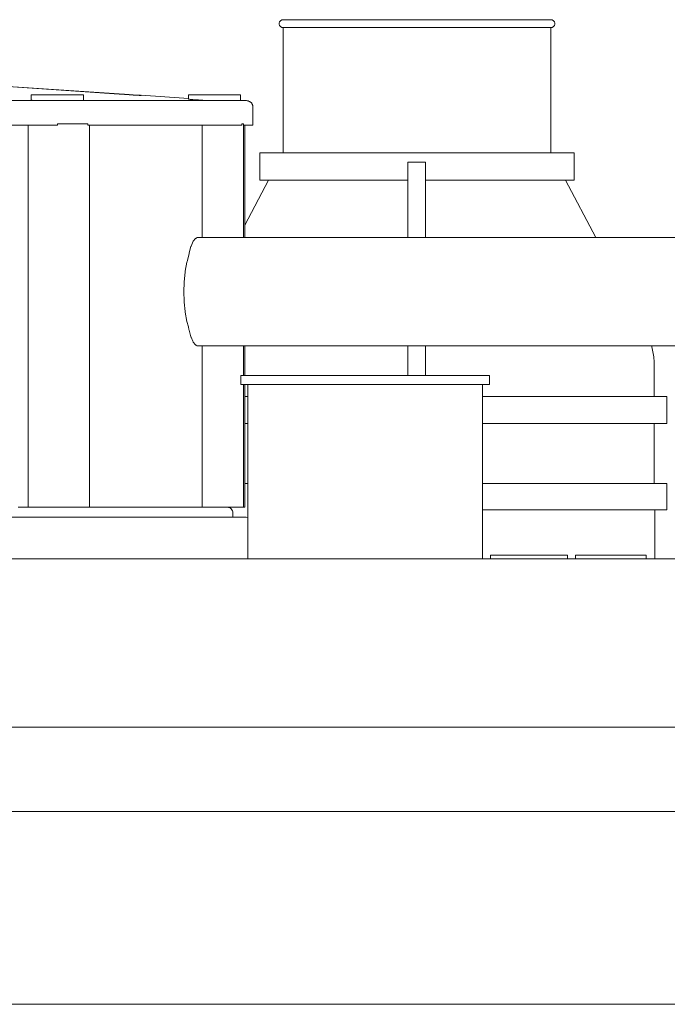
# Model space of a CAD drawing. Header units: millimetres. Extents: x -244 to 264, y 247 to 642.
# Tile 3 of 4: x -86 to 33, y 452 to 634. Entities that reach past the tile are written whole.
import ezdxf

# ---------------------------------------------------------------- set-up
doc = ezdxf.new("R2010")
doc.units = ezdxf.units.MM
doc.header["$MEASUREMENT"] = 0
doc.layers.add('material 1', color=7, linetype='Continuous')

msp = doc.modelspace()

# ---------------------------------------------------------------- linework, layer by layer
at = {"layer": 'material 1', "color": 7, "linetype": 'Continuous', "lineweight": 0}
for p, q in [((-37.97, 633.58), (-37.9, 633.66)), ((-37.9, 633.66), (-37.81, 633.73)), ((-37.81, 633.73), (-37.72, 633.79)), ((-37.72, 633.79), (-37.62, 633.83)), ((-37.62, 633.83), (-37.51, 633.85)), ((-37.51, 633.85), (-37.4, 633.86)), ((-36.92, 633.86), (-37.4, 633.86)), ((-35.52, 633.86), (-36.92, 633.86)), ((-33.24, 633.86), (-35.52, 633.86)), ((-30.17, 633.86), (-33.24, 633.86)), ((-26.44, 633.86), (-30.17, 633.86)), ((-22.17, 633.86), (-26.44, 633.86)), ((-17.55, 633.86), (-22.17, 633.86)), ((-12.73, 633.86), (-17.55, 633.86)), ((-7.92, 633.86), (-12.73, 633.86)), ((-3.3, 633.86), (-7.92, 633.86)), ((0.97, 633.86), (-3.3, 633.86)), ((4.71, 633.86), (0.97, 633.86)), ((7.77, 633.86), (4.71, 633.86)), ((10.05, 633.86), (7.77, 633.86)), ((11.46, 633.86), (10.05, 633.86)), ((11.93, 633.86), (11.46, 633.86)), ((11.93, 633.86), (12.04, 633.85)), ((12.04, 633.85), (12.15, 633.83)), ((12.15, 633.83), (12.25, 633.79)), ((12.25, 633.79), (12.34, 633.73)), ((12.34, 633.73), (12.43, 633.66)), ((12.43, 633.66), (12.5, 633.58)), ((-38.13, 633.18), (-38.12, 633.29)), ((-38.13, 633.07), (-38.13, 633.18)), ((-38.12, 632.96), (-38.13, 633.07)), ((-38.12, 633.29), (-38.08, 633.39)), ((-38.08, 632.86), (-38.12, 632.96)), ((-38.08, 633.39), (-38.04, 633.49)), ((-38.04, 632.76), (-38.08, 632.86)), ((-38.04, 633.49), (-37.97, 633.58)), ((-37.97, 632.66), (-38.04, 632.76)), ((-37.9, 632.58), (-37.97, 632.66)), ((-37.81, 632.52), (-37.9, 632.58)), ((-37.72, 632.46), (-37.81, 632.52)), ((-37.62, 632.42), (-37.72, 632.46)), ((-37.51, 632.4), (-37.62, 632.42)), ((-37.4, 632.39), (-37.51, 632.4)), ((-37.4, 609.31), (-37.4, 632.39)), ((-37.4, 632.39), (-36.92, 632.39)), ((-36.92, 632.39), (-35.52, 632.39)), ((-35.52, 632.39), (-33.24, 632.39)), ((-33.24, 632.39), (-30.17, 632.39)), ((-30.17, 632.39), (-26.44, 632.39)), ((-26.44, 632.39), (-22.17, 632.39)), ((-22.17, 632.39), (-17.55, 632.39)), ((-17.55, 632.39), (-12.73, 632.39)), ((-12.73, 632.39), (-7.92, 632.39)), ((-7.92, 632.39), (-3.3, 632.39)), ((-3.3, 632.39), (0.97, 632.39)), ((0.97, 632.39), (4.71, 632.39)), ((4.71, 632.39), (4.71, 632.39)), ((4.71, 632.39), (7.77, 632.39)), ((7.77, 632.39), (7.77, 632.39)), ((7.77, 632.39), (10.05, 632.39)), ((10.05, 632.39), (10.05, 632.39)), ((10.05, 632.39), (11.46, 632.39)), ((11.46, 632.39), (11.46, 632.39)), ((11.46, 632.39), (11.93, 632.39)), ((12.04, 632.4), (11.93, 632.39)), ((11.93, 632.39), (11.93, 609.31)), ((12.15, 632.42), (12.04, 632.4)), ((12.25, 632.46), (12.15, 632.42)), ((12.34, 632.52), (12.25, 632.46)), ((12.43, 632.58), (12.34, 632.52)), ((12.5, 632.66), (12.43, 632.58)), ((12.5, 633.58), (12.57, 633.49)), ((12.57, 632.76), (12.5, 632.66)), ((12.57, 633.49), (12.62, 633.39)), ((12.62, 632.86), (12.57, 632.76)), ((12.62, 633.39), (12.65, 633.29)), ((12.65, 632.96), (12.62, 632.86)), ((12.65, 633.29), (12.66, 633.18)), ((12.66, 633.07), (12.65, 632.96)), ((12.66, 633.18), (12.66, 633.07)), ((-68.55, 620.24), (-98.74, 622.29)), ((-98.74, 622.24), (-68.55, 620.19)), ((-83.8, 619.98), (-83.8, 619.05)), ((-83.78, 619.98), (-83.8, 619.98)), ((-83.71, 619.98), (-83.78, 619.98)), ((-83.6, 619.98), (-83.71, 619.98)), ((-83.44, 619.98), (-83.6, 619.98)), ((-83.23, 619.98), (-83.44, 619.98)), ((-82.99, 619.98), (-83.23, 619.98)), ((-82.7, 619.98), (-82.99, 619.98)), ((-82.38, 619.98), (-82.7, 619.98)), ((-82.03, 619.98), (-82.38, 619.98)), ((-81.66, 619.98), (-82.03, 619.98)), ((-81.27, 619.98), (-81.66, 619.98)), ((-80.85, 619.98), (-81.27, 619.98)), ((-80.41, 619.98), (-80.85, 619.98)), ((-79.95, 619.98), (-80.41, 619.98)), ((-79.48, 619.98), (-79.95, 619.98)), ((-79, 619.98), (-79.48, 619.98)), ((-78.52, 619.98), (-79, 619.98)), ((-78.04, 619.98), (-78.52, 619.98)), ((-77.58, 619.98), (-78.04, 619.98)), ((-77.14, 619.98), (-77.58, 619.98)), ((-76.73, 619.98), (-77.14, 619.98)), ((-76.34, 619.98), (-76.73, 619.98)), ((-75.97, 619.98), (-76.34, 619.98)), ((-75.62, 619.98), (-75.97, 619.98)), ((-75.3, 619.98), (-75.62, 619.98)), ((-75.01, 619.98), (-75.3, 619.98)), ((-74.76, 619.98), (-75.01, 619.98)), ((-74.56, 619.98), (-74.76, 619.98)), ((-74.4, 619.98), (-74.56, 619.98)), ((-74.29, 619.98), (-74.4, 619.98)), ((-74.22, 619.98), (-74.29, 619.98)), ((-74.2, 619.98), (-74.22, 619.98)), ((-74.2, 618.93), (-74.2, 619.98)), ((-67.58, 620.17), (-68.55, 620.24)), ((-68.55, 620.19), (-67.58, 620.13)), ((-66.64, 620.11), (-67.58, 620.17)), ((-67.58, 620.13), (-66.64, 620.07)), ((-65.78, 620.05), (-66.64, 620.11)), ((-66.64, 620.07), (-65.78, 620.01)), ((-65.02, 620), (-65.78, 620.05)), ((-65.78, 620.01), (-65.02, 619.96)), ((-64.4, 619.96), (-65.02, 620)), ((-65.02, 619.96), (-64.4, 619.92)), ((-63.93, 619.93), (-64.4, 619.96)), ((-64.4, 619.92), (-63.93, 619.9)), ((-63.65, 619.92), (-63.93, 619.93)), ((-63.93, 619.9), (-63.65, 619.88)), ((-63.55, 619.91), (-63.65, 619.92)), ((-63.65, 619.88), (-63.55, 619.88)), ((-63.55, 619.93), (-63.55, 619.93)), ((-63.55, 619.91), (-63.55, 619.93)), ((-63.55, 619.93), (-54.82, 619.33)), ((-63.55, 619.88), (-63.55, 619.91)), ((-54.82, 619.98), (-54.82, 619.21)), ((-54.8, 619.98), (-54.82, 619.98)), ((-54.73, 619.98), (-54.8, 619.98)), ((-54.62, 619.98), (-54.73, 619.98)), ((-54.46, 619.98), (-54.62, 619.98)), ((-54.26, 619.98), (-54.46, 619.98)), ((-54.01, 619.98), (-54.26, 619.98)), ((-53.72, 619.98), (-54.01, 619.98)), ((-53.4, 619.98), (-53.72, 619.98)), ((-53.05, 619.98), (-53.4, 619.98)), ((-52.68, 619.98), (-53.05, 619.98)), ((-52.29, 619.98), (-52.68, 619.98)), ((-51.87, 619.98), (-52.29, 619.98)), ((-51.44, 619.98), (-51.87, 619.98)), ((-50.98, 619.98), (-51.44, 619.98)), ((-50.5, 619.98), (-50.98, 619.98)), ((-50.02, 619.98), (-50.5, 619.98)), ((-49.54, 619.98), (-50.02, 619.98)), ((-49.07, 619.98), (-49.54, 619.98)), ((-48.61, 619.98), (-49.07, 619.98)), ((-48.17, 619.98), (-48.61, 619.98)), ((-47.75, 619.98), (-48.17, 619.98)), ((-47.36, 619.98), (-47.75, 619.98)), ((-46.99, 619.98), (-47.36, 619.98)), ((-46.64, 619.98), (-46.99, 619.98)), ((-46.32, 619.98), (-46.64, 619.98)), ((-46.03, 619.98), (-46.32, 619.98)), ((-45.79, 619.98), (-46.03, 619.98)), ((-45.58, 619.98), (-45.79, 619.98)), ((-45.42, 619.98), (-45.58, 619.98)), ((-45.31, 619.98), (-45.42, 619.98)), ((-45.24, 619.98), (-45.31, 619.98)), ((-45.22, 619.98), (-45.24, 619.98)), ((-45.22, 618.93), (-45.22, 619.98)), ((-93.37, 618.93), (-85.45, 618.93)), ((-89.07, 618.93), (-84.47, 618.93)), ((-85.85, 618.93), (-85.85, 618.93)), ((-85.85, 618.93), (-85.85, 618.93)), ((-85.45, 618.93), (-78.02, 618.93)), ((-84.47, 618.93), (-83.44, 618.93)), ((-83.44, 618.93), (-83.26, 618.93)), ((-83.26, 618.93), (-83.02, 618.93)), ((-83.02, 618.93), (-82.72, 618.93)), ((-82.72, 618.93), (-82.39, 618.93)), ((-82.39, 618.93), (-82.02, 618.93)), ((-82.02, 618.93), (-81.62, 618.93)), ((-81.62, 618.93), (-81.2, 618.93)), ((-81.2, 618.93), (-80.77, 618.93)), ((-80.77, 618.93), (-80.32, 618.93)), ((-80.74, 618.93), (-80.74, 618.93)), ((-80.32, 618.93), (-79.87, 618.93)), ((-79.87, 618.93), (-79.43, 618.93)), ((-79.43, 618.93), (-79, 618.93)), ((-79, 618.93), (-78.57, 618.93)), ((-78.57, 618.93), (-78.12, 618.93)), ((-78.18, 618.93), (-78.18, 618.93)), ((-78.12, 618.93), (-77.68, 618.93)), ((-78.02, 618.93), (-71.26, 618.93)), ((-77.68, 618.93), (-77.23, 618.93)), ((-77.23, 618.93), (-76.79, 618.93)), ((-76.79, 618.93), (-76.37, 618.93)), ((-76.37, 618.93), (-75.97, 618.93)), ((-75.97, 618.93), (-75.6, 618.93)), ((-75.7, 618.93), (-75.7, 618.93)), ((-75.6, 618.93), (-75.27, 618.93)), ((-75.27, 618.93), (-74.98, 618.93)), ((-74.98, 618.93), (-74.73, 618.93)), ((-74.73, 618.93), (-74.54, 618.93)), ((-74.54, 618.93), (-74.38, 618.93)), ((-74.38, 618.93), (-74.28, 618.93)), ((-74.28, 618.93), (-74.22, 618.93)), ((-74.22, 618.93), (-74.2, 618.93)), ((-74.2, 618.93), (-72.05, 618.93)), ((-72.05, 618.93), (-68.46, 618.93)), ((-71.26, 618.93), (-65.25, 618.93)), ((-68.46, 618.93), (-65.2, 618.93)), ((-65.25, 618.93), (-60.04, 618.93)), ((-65.2, 618.93), (-62.28, 618.93)), ((-62.28, 618.93), (-59.73, 618.93)), ((-60.04, 618.93), (-55.7, 618.93)), ((-59.73, 618.93), (-57.57, 618.93)), ((-57.57, 618.93), (-55.81, 618.93)), ((-55.81, 618.93), (-54.47, 618.93)), ((-55.7, 618.93), (-52.3, 618.93)), ((-54.47, 618.93), (-52.2, 618.93)), ((-52.3, 618.93), (-49.89, 618.93)), ((-52.2, 618.93), (-51.29, 618.93)), ((-51.29, 618.93), (-50.89, 618.93)), ((-50.93, 618.93), (-50.93, 618.93)), ((-50.89, 618.93), (-50.45, 618.93)), ((-50.57, 618.93), (-50.57, 618.93)), ((-50.45, 618.93), (-50.02, 618.93)), ((-50.32, 618.93), (-50.32, 618.93)), ((-50.02, 618.93), (-49.59, 618.93)), ((-49.89, 618.93), (-48.96, 618.93)), ((-49.59, 618.93), (-49.15, 618.93)), ((-49.15, 618.93), (-48.7, 618.93)), ((-48.96, 618.93), (-48.09, 618.93)), ((-48.7, 618.93), (-48.25, 618.93)), ((-48.25, 618.93), (-47.82, 618.93)), ((-48.09, 618.93), (-47.32, 618.93)), ((-47.82, 618.93), (-47.39, 618.93)), ((-47.39, 618.93), (-46.99, 618.93)), ((-47.32, 618.93), (-46.63, 618.93)), ((-46.99, 618.93), (-46.63, 618.93)), ((-46.63, 618.93), (-46.02, 618.93)), ((-46.63, 618.93), (-46.29, 618.93)), ((-46.29, 618.93), (-46, 618.93)), ((-46.02, 618.93), (-45.51, 618.93)), ((-46, 618.93), (-45.76, 618.93)), ((-45.76, 618.93), (-45.56, 618.93)), ((-45.56, 618.93), (-45.41, 618.93)), ((-45.51, 618.93), (-45.07, 618.93)), ((-45.41, 618.93), (-45.3, 618.93)), ((-45.3, 618.93), (-45.24, 618.93)), ((-45.24, 618.93), (-45.22, 618.93)), ((-45.07, 618.93), (-44.73, 618.93)), ((-44.73, 618.93), (-44.47, 618.93)), ((-44.47, 618.93), (-44.3, 618.93)), ((-44.3, 618.93), (-44.21, 618.93)), ((-44.12, 618.93), (-44.21, 618.93)), ((-44.12, 618.93), (-44.12, 618.93)), ((-44.03, 618.92), (-44.12, 618.93)), ((-43.94, 618.91), (-44.03, 618.92)), ((-43.86, 618.89), (-43.94, 618.91)), ((-43.77, 618.86), (-43.86, 618.89)), ((-43.69, 618.83), (-43.77, 618.86)), ((-43.6, 618.79), (-43.69, 618.83)), ((-43.53, 618.74), (-43.6, 618.79)), ((-43.45, 618.69), (-43.53, 618.74)), ((-43.38, 618.64), (-43.45, 618.69)), ((-43.31, 618.58), (-43.38, 618.64)), ((-43.25, 618.51), (-43.31, 618.58)), ((-43.19, 618.44), (-43.25, 618.51)), ((-43.14, 618.37), (-43.19, 618.44)), ((-43.1, 618.29), (-43.14, 618.37)), ((-43.06, 618.21), (-43.1, 618.29)), ((-43.02, 618.12), (-43.06, 618.21)), ((-42.99, 618.04), (-43.02, 618.12)), ((-42.97, 617.95), (-42.99, 618.04)), ((-42.96, 617.86), (-42.97, 617.95)), ((-42.95, 617.77), (-42.96, 617.86)), ((-42.95, 614.39), (-42.95, 617.77)), ((-92.97, 614.39), (-84.9, 614.39)), ((-84.9, 614.39), (-78.98, 614.39)), ((-84.39, 614.39), (-84.39, 543.96)), ((-78.76, 614.68), (-78.98, 614.68)), ((-77.72, 614.68), (-78.76, 614.68)), ((-76.67, 614.68), (-77.72, 614.68)), ((-75.65, 614.68), (-76.67, 614.68)), ((-74.75, 614.68), (-75.65, 614.68)), ((-74.01, 614.68), (-74.75, 614.68)), ((-73.48, 614.68), (-74.01, 614.68)), ((-73.39, 614.68), (-73.48, 614.68)), ((-73.39, 614.39), (-70.44, 614.39)), ((-73.08, 614.39), (-73.08, 543.96)), ((-70.44, 614.39), (-64.31, 614.39)), ((-64.31, 614.39), (-58.99, 614.39)), ((-58.99, 614.39), (-54.57, 614.39)), ((-54.57, 614.39), (-51.1, 614.39)), ((-52.29, 614.39), (-52.29, 593.7)), ((-51.1, 614.39), (-48.66, 614.39)), ((-48.66, 614.39), (-47.71, 614.39)), ((-47.71, 614.39), (-46.84, 614.39)), ((-46.84, 614.39), (-46.06, 614.39)), ((-46.06, 614.39), (-45.37, 614.39)), ((-45.37, 614.39), (-44.98, 614.39)), ((-44.8, 614.68), (-44.98, 614.68)), ((-44.7, 614.68), (-44.8, 614.68)), ((-44.7, 614.68), (-44.7, 593.7)), ((-44.7, 614.39), (-44.24, 614.39)), ((-44.48, 614.39), (-44.48, 593.7)), ((-44.24, 614.39), (-43.81, 614.39)), ((-43.81, 614.39), (-43.46, 614.39)), ((-43.46, 614.39), (-43.21, 614.39)), ((-43.21, 614.39), (-43.03, 614.39)), ((-43.03, 614.39), (-42.95, 614.39)), ((-41.68, 604.28), (-41.68, 609.31)), ((-41.68, 609.31), (-41.12, 609.31)), ((-41.12, 609.31), (-39.47, 609.31)), ((-39.47, 609.31), (-36.8, 609.31)), ((-36.8, 609.31), (-33.2, 609.31)), ((-33.2, 609.31), (-28.81, 609.31)), ((-28.81, 609.31), (-23.81, 609.31)), ((-23.81, 609.31), (-18.38, 609.31)), ((-18.38, 609.31), (-12.73, 609.31)), ((-12.73, 609.31), (-7.09, 609.31)), ((-7.09, 609.31), (-1.66, 609.31)), ((-1.66, 609.31), (3.35, 609.31)), ((3.35, 609.31), (7.73, 609.31)), ((7.73, 609.31), (11.33, 609.31)), ((11.33, 609.31), (14.01, 609.31)), ((14.01, 609.31), (15.65, 609.31)), ((15.65, 609.31), (16.21, 609.31)), ((16.21, 609.31), (16.21, 604.28)), ((-14.4, 607.56), (-11.14, 607.56)), ((-14.4, 607.56), (-14.4, 593.7)), ((-11.14, 593.7), (-11.14, 607.56)), ((-44.48, 595.98), (-40.07, 604.28)), ((-41.68, 604.28), (-41.12, 604.28)), ((-41.12, 604.28), (-39.47, 604.28)), ((-39.47, 604.28), (-36.8, 604.28)), ((-36.8, 604.28), (-33.2, 604.28)), ((-33.2, 604.28), (-28.81, 604.28)), ((-28.81, 604.28), (-23.81, 604.28)), ((-23.81, 604.28), (-18.38, 604.28)), ((-18.38, 604.28), (-14.4, 604.28)), ((-11.14, 604.28), (-7.09, 604.28)), ((-7.09, 604.28), (-1.66, 604.28)), ((-1.66, 604.28), (3.35, 604.28)), ((3.35, 604.28), (7.73, 604.28)), ((7.73, 604.28), (11.33, 604.28)), ((11.33, 604.28), (14.01, 604.28)), ((14.01, 604.28), (15.65, 604.28)), ((14.61, 604.28), (20.23, 593.7)), ((15.65, 604.28), (16.21, 604.28)), ((-53.22, 593.69), (-53.21, 593.7)), ((-53.21, 593.7), (120.47, 593.7)), ((-53.21, 593.7), (-53.21, 593.7)), ((-54.36, 592.07), (-54.33, 592.12)), ((-54.33, 592.12), (-53.94, 593)), ((-53.94, 593), (-53.52, 593.51)), ((-53.52, 593.51), (-53.5, 593.54)), ((-54.73, 590.77), (-54.71, 590.84)), ((-55.42, 587.46), (-55.12, 589.17)), ((-55.12, 589.17), (-55.1, 589.25)), ((-55.61, 585.52), (-55.44, 587.3)), ((-55.44, 587.3), (-55.43, 587.38)), ((-55.43, 587.38), (-55.42, 587.46)), ((-55.67, 583.7), (-55.61, 585.44)), ((-55.61, 585.44), (-55.61, 585.52)), ((-55.61, 581.96), (-55.67, 583.7)), ((-55.61, 581.88), (-55.61, 581.96)), ((-55.6, 581.8), (-55.61, 581.88)), ((-55.43, 580.02), (-55.6, 581.8)), ((-55.42, 579.94), (-55.43, 580.02)), ((-55.12, 578.23), (-55.42, 579.94)), ((-54.73, 576.63), (-54.74, 576.71)), ((-54.37, 575.4), (-54.73, 576.63)), ((-54.36, 575.33), (-54.37, 575.4)), ((-53.94, 574.4), (-53.96, 574.45)), ((-53.52, 573.9), (-53.94, 574.4)), ((-53.5, 573.87), (-53.52, 573.9)), ((-53.21, 573.7), (-53.22, 573.71)), ((-53.21, 573.7), (120.47, 573.7)), ((-53.21, 573.7), (-53.21, 573.7)), ((-52.29, 573.7), (-52.29, 543.96)), ((-44.7, 573.7), (-44.7, 568.26)), ((-44.48, 573.7), (-44.48, 568.26)), ((-14.4, 573.7), (-14.4, 572.67)), ((-14.4, 572.67), (-14.4, 568.26)), ((-11.14, 572.67), (-11.14, 573.7)), ((-11.14, 568.26), (-11.14, 572.67)), ((30.49, 573.7), (30.53, 573.55)), ((30.53, 573.55), (30.61, 573.24)), ((30.61, 573.24), (30.68, 572.93)), ((30.68, 572.93), (30.74, 572.62)), ((30.74, 572.62), (30.79, 572.3)), ((30.79, 572.3), (30.84, 571.99)), ((30.84, 571.99), (30.88, 571.67)), ((30.88, 571.67), (30.91, 571.36)), ((30.91, 571.36), (30.94, 571.04)), ((30.94, 571.04), (30.96, 570.72)), ((30.96, 570.72), (30.97, 570.4)), ((30.97, 570.4), (30.97, 570.08)), ((30.97, 570.08), (30.97, 564.38)), ((-45.2, 566.56), (-45.2, 568.26)), ((-45.11, 568.26), (-45.2, 568.26)), ((-45.11, 566.56), (-45.2, 566.56)), ((-44.82, 568.26), (-45.11, 568.26)), ((-44.82, 566.56), (-45.11, 566.56)), ((-44.31, 568.26), (-44.82, 568.26)), ((-44.31, 566.56), (-44.82, 566.56)), ((-44.7, 566.56), (-44.7, 543.96)), ((-44.48, 566.56), (-44.48, 543.96)), ((-43.59, 568.26), (-44.31, 568.26)), ((-43.59, 566.56), (-44.31, 566.56)), ((-43.89, 534.47), (-43.89, 566.56)), ((-42.64, 568.26), (-43.59, 568.26)), ((-42.64, 566.56), (-43.59, 566.56)), ((-41.46, 568.26), (-42.64, 568.26)), ((-41.46, 566.56), (-42.64, 566.56)), ((-40.07, 568.26), (-41.46, 568.26)), ((-40.07, 566.56), (-41.46, 566.56)), ((-38.48, 568.26), (-40.07, 568.26)), ((-38.48, 566.56), (-40.07, 566.56)), ((-36.72, 568.26), (-38.48, 568.26)), ((-36.72, 566.56), (-38.48, 566.56)), ((-34.82, 568.26), (-36.72, 568.26)), ((-34.82, 566.56), (-36.72, 566.56)), ((-32.8, 568.26), (-34.82, 568.26)), ((-32.8, 566.56), (-34.82, 566.56)), ((-30.71, 568.26), (-32.8, 568.26)), ((-30.71, 566.56), (-32.8, 566.56)), ((-28.58, 568.26), (-30.71, 568.26)), ((-28.58, 566.56), (-30.71, 566.56)), ((-26.45, 568.26), (-28.58, 568.26)), ((-26.45, 566.56), (-28.58, 566.56)), ((-24.33, 568.26), (-26.45, 568.26)), ((-24.33, 566.56), (-26.45, 566.56)), ((-22.27, 568.26), (-24.33, 568.26)), ((-22.27, 566.56), (-24.33, 566.56)), ((-20.21, 568.26), (-22.27, 568.26)), ((-20.21, 566.56), (-22.27, 566.56)), ((-18.1, 568.26), (-20.21, 568.26)), ((-18.1, 566.56), (-20.21, 566.56)), ((-15.97, 568.26), (-18.1, 568.26)), ((-15.97, 566.56), (-18.1, 566.56)), ((-13.84, 568.26), (-15.97, 568.26)), ((-13.84, 566.56), (-15.97, 566.56)), ((-11.75, 568.26), (-13.84, 568.26)), ((-11.75, 566.56), (-13.84, 566.56)), ((-9.73, 568.26), (-11.75, 568.26)), ((-9.73, 566.56), (-11.75, 566.56)), ((-7.83, 568.26), (-9.73, 568.26)), ((-7.83, 566.56), (-9.73, 566.56)), ((-6.06, 568.26), (-7.83, 568.26)), ((-6.06, 566.56), (-7.83, 566.56)), ((-4.48, 568.26), (-6.06, 568.26)), ((-4.48, 566.56), (-6.06, 566.56)), ((-3.09, 568.26), (-4.48, 568.26)), ((-3.09, 566.56), (-4.48, 566.56)), ((-1.91, 568.26), (-3.09, 568.26)), ((-1.91, 566.56), (-3.09, 566.56)), ((-0.96, 568.26), (-1.91, 568.26)), ((-0.96, 566.56), (-1.91, 566.56)), ((-0.23, 568.26), (-0.96, 568.26)), ((-0.23, 566.56), (-0.96, 566.56)), ((-0.66, 566.56), (-0.66, 534.47)), ((0.27, 568.26), (-0.23, 568.26)), ((0.27, 566.56), (-0.23, 566.56)), ((0.56, 568.26), (0.27, 568.26)), ((0.56, 566.56), (0.27, 566.56)), ((0.65, 568.26), (0.56, 568.26)), ((0.65, 566.56), (0.56, 566.56)), ((0.65, 568.26), (0.65, 566.56)), ((-44.48, 564.38), (-43.89, 564.38)), ((-0.66, 564.38), (4.89, 564.38)), ((4.89, 564.38), (12.85, 564.38)), ((12.85, 564.38), (19.83, 564.38)), ((19.83, 564.38), (25.56, 564.38)), ((25.56, 564.38), (29.82, 564.38)), ((29.82, 564.38), (32.44, 564.38)), ((32.44, 564.38), (33.32, 564.38)), ((33.32, 564.38), (33.32, 559.4)), ((-44.48, 559.4), (-43.89, 559.4)), ((-0.66, 559.4), (4.89, 559.4)), ((4.89, 559.4), (12.85, 559.4)), ((12.85, 559.4), (19.83, 559.4)), ((19.83, 559.4), (25.56, 559.4)), ((25.56, 559.4), (29.82, 559.4)), ((29.82, 559.4), (32.44, 559.4)), ((30.97, 559.4), (30.97, 548.36)), ((32.44, 559.4), (33.32, 559.4)), ((-44.48, 548.36), (-43.89, 548.36)), ((-0.66, 548.36), (4.89, 548.36)), ((4.89, 548.36), (12.85, 548.36)), ((12.85, 548.36), (19.83, 548.36)), ((19.83, 548.36), (25.56, 548.36)), ((25.56, 548.36), (29.82, 548.36)), ((29.82, 548.36), (32.44, 548.36)), ((32.44, 548.36), (33.32, 548.36)), ((33.32, 548.36), (33.32, 543.45)), ((-82.57, 543.96), (-86.22, 543.96)), ((-79.04, 543.96), (-82.57, 543.96)), ((-76.95, 543.96), (-79.04, 543.96)), ((-76.95, 543.96), (-76.67, 543.96)), ((-76.67, 543.96), (-75.65, 543.96)), ((-75.65, 543.96), (-74.75, 543.96)), ((-74.75, 543.96), (-74.56, 543.96)), ((-72.4, 543.96), (-74.56, 543.96)), ((-69.31, 543.96), (-72.4, 543.96)), ((-66.39, 543.96), (-69.31, 543.96)), ((-63.66, 543.96), (-66.39, 543.96)), ((-61.12, 543.96), (-63.66, 543.96)), ((-58.77, 543.96), (-61.12, 543.96)), ((-56.23, 543.96), (-58.77, 543.96)), ((-53.99, 543.96), (-56.23, 543.96)), ((-52.07, 543.96), (-53.99, 543.96)), ((-50.48, 543.96), (-52.07, 543.96)), ((-49.24, 543.96), (-50.48, 543.96)), ((-48.35, 543.96), (-49.24, 543.96)), ((-47.82, 543.96), (-48.35, 543.96)), ((-47.68, 543.96), (-47.82, 543.96)), ((-47.68, 543.96), (-47.33, 543.96)), ((-47.48, 543.94), (-47.68, 543.96)), ((-47.29, 543.88), (-47.48, 543.94)), ((-47.33, 543.96), (-46.4, 543.96)), ((-47.11, 543.78), (-47.29, 543.88)), ((-46.95, 543.66), (-47.11, 543.78)), ((-46.82, 543.5), (-46.95, 543.66)), ((-46.72, 543.32), (-46.82, 543.5)), ((-46.66, 543.12), (-46.72, 543.32)), ((-46.64, 542.92), (-46.66, 543.12)), ((-46.64, 542.12), (-46.64, 542.92)), ((-46.64, 542.92), (-46.64, 542.92)), ((-46.4, 543.96), (-45.65, 543.96)), ((-45.65, 543.96), (-45.11, 543.96)), ((-45.11, 543.96), (-44.8, 543.96)), ((-44.8, 543.96), (-44.7, 543.96)), ((-44.7, 543.96), (-44.58, 543.96)), ((-44.58, 543.96), (-44.48, 543.96)), ((-0.66, 543.45), (4.89, 543.45)), ((4.89, 543.45), (12.85, 543.45)), ((12.85, 543.45), (19.83, 543.45)), ((19.83, 543.45), (25.56, 543.45)), ((25.56, 543.45), (29.82, 543.45)), ((29.82, 543.45), (32.44, 543.45)), ((31.11, 543.45), (31.11, 534.47)), ((32.44, 543.45), (33.32, 543.45)), ((-84.85, 542.12), (-88.79, 542.12)), ((-81.02, 542.12), (-84.85, 542.12)), ((-77.31, 542.12), (-81.02, 542.12)), ((-73.73, 542.12), (-77.31, 542.12)), ((-70.32, 542.12), (-73.73, 542.12)), ((-67.06, 542.12), (-70.32, 542.12)), ((-63.99, 542.12), (-67.06, 542.12)), ((-61.1, 542.12), (-63.99, 542.12)), ((-58.42, 542.12), (-61.1, 542.12)), ((-55.94, 542.12), (-58.42, 542.12)), ((-53.26, 542.12), (-55.94, 542.12)), ((-50.89, 542.12), (-53.26, 542.12)), ((-48.86, 542.12), (-50.89, 542.12)), ((-47.18, 542.12), (-48.86, 542.12)), ((-45.86, 542.12), (-47.18, 542.12)), ((-44.92, 542.12), (-45.86, 542.12)), ((-44.36, 542.12), (-44.92, 542.12)), ((-44.21, 542.12), (-44.36, 542.12)), ((-43.9, 542.09), (-44.21, 542.12)), ((-43.89, 542.09), (-43.9, 542.09)), ((-150.08, 534.47), (-85.22, 534.47)), ((-85.22, 534.47), (-19.74, 534.47)), ((10.07, 534.47), (-19.74, 534.47)), ((0.82, 535.15), (0.8, 535.15)), ((0.8, 535.15), (0.81, 534.47)), ((0.89, 535.15), (0.82, 535.15)), ((1.02, 535.15), (0.89, 535.15)), ((1.2, 535.15), (1.02, 535.15)), ((1.44, 535.15), (1.2, 535.15)), ((1.74, 535.15), (1.44, 535.15)), ((2.09, 535.15), (1.74, 535.15)), ((2.49, 535.15), (2.09, 535.15)), ((2.93, 535.15), (2.49, 535.15)), ((3.4, 535.15), (2.93, 535.15)), ((3.9, 535.15), (3.4, 535.15)), ((4.42, 535.15), (3.9, 535.15)), ((4.95, 535.15), (4.42, 535.15)), ((5.51, 535.15), (4.95, 535.15)), ((6.09, 535.15), (5.51, 535.15)), ((6.69, 535.15), (6.09, 535.15)), ((7.3, 535.15), (6.69, 535.15)), ((7.9, 535.15), (7.3, 535.15)), ((8.2, 535.15), (7.9, 535.15)), ((8.49, 535.15), (8.2, 535.15)), ((9.06, 535.15), (8.49, 535.15)), ((9.6, 535.15), (9.06, 535.15)), ((10.11, 535.15), (9.6, 535.15)), ((10.07, 534.47), (46.34, 534.47)), ((10.57, 535.15), (10.11, 535.15)), ((13.43, 535.15), (10.57, 535.15)), ((13.72, 535.15), (13.43, 535.15)), ((13.99, 535.15), (13.72, 535.15)), ((14.23, 535.15), (13.99, 535.15)), ((14.44, 535.15), (14.23, 535.15)), ((14.63, 535.15), (14.44, 535.15)), ((14.77, 535.15), (14.63, 535.15)), ((14.88, 535.15), (14.77, 535.15)), ((14.95, 535.15), (14.88, 535.15)), ((14.98, 535.15), (14.95, 535.15)), ((14.98, 535.15), (14.98, 534.47)), ((16.45, 535.15), (16.45, 534.47)), ((16.46, 535.15), (16.45, 535.15)), ((16.51, 535.15), (16.46, 535.15)), ((16.62, 535.15), (16.51, 535.15)), ((16.79, 535.15), (16.62, 535.15)), ((17, 535.15), (16.79, 535.15)), ((18.53, 535.15), (17, 535.15)), ((18.79, 535.15), (18.53, 535.15)), ((19.09, 535.15), (18.79, 535.15)), ((19.43, 535.15), (19.09, 535.15)), ((19.79, 535.15), (19.43, 535.15)), ((20.18, 535.15), (19.79, 535.15)), ((20.6, 535.15), (20.18, 535.15)), ((21.04, 535.15), (20.6, 535.15)), ((21.5, 535.15), (21.04, 535.15)), ((21.98, 535.15), (21.5, 535.15)), ((22.46, 535.15), (21.98, 535.15)), ((22.95, 535.15), (22.46, 535.15)), ((23.44, 535.15), (22.95, 535.15)), ((23.93, 535.15), (23.44, 535.15)), ((24.4, 535.15), (23.93, 535.15)), ((24.86, 535.15), (24.4, 535.15)), ((25.3, 535.15), (24.86, 535.15)), ((25.73, 535.15), (25.3, 535.15)), ((26.13, 535.15), (25.73, 535.15)), ((26.53, 535.15), (26.13, 535.15)), ((26.93, 535.15), (26.53, 535.15)), ((27.3, 535.15), (26.93, 535.15)), ((27.66, 535.15), (27.3, 535.15)), ((28, 535.15), (27.66, 535.15)), ((28.31, 535.15), (28, 535.15)), ((28.59, 535.15), (28.31, 535.15)), ((28.84, 535.15), (28.59, 535.15)), ((29.04, 535.15), (28.84, 535.15)), ((29.21, 535.15), (29.04, 535.15)), ((29.34, 535.15), (29.21, 535.15)), ((29.43, 535.15), (29.34, 535.15)), ((29.49, 535.15), (29.43, 535.15)), ((29.5, 535.15), (29.49, 535.15)), ((29.5, 534.47), (29.5, 535.15)), ((-150.16, 503.41), (-85.27, 503.41)), ((-85.27, 503.41), (-19.75, 503.41)), ((-19.75, 503.4), (-21.28, 503.4)), ((-19.75, 503.41), (46.36, 503.41)), ((46.36, 503.4), (-19.75, 503.4)), ((-85.92, 487.84), (-110.92, 487.85)), ((-70.59, 487.85), (-85.92, 487.84)), ((-85.92, 487.84), (-85.92, 487.84)), ((-85.92, 487.84), (-19.95, 487.84)), ((-70.59, 487.85), (-30.26, 487.85)), ((-30.26, 487.85), (-19.95, 487.84)), ((10.07, 487.85), (-19.95, 487.84)), ((-19.95, 487.84), (46.61, 487.84)), ((10.07, 487.85), (46.61, 487.84)), ((-151, 452.3), (-85.77, 452.3)), ((204.84, 452.3), (-85.77, 452.3))]:
    msp.add_line(p, q, dxfattribs=at)
at = {"layer": 'material 1', "color": 7, "linetype": 'Continuous', "lineweight": 0, "flags": 128}
for points in [[(-54.82, 619.21), (-54.82, 619.21), (-54.81, 619.2), (-54.8, 619.2), (-54.75, 619.19), (-54.74, 619.19), (-54.66, 619.18), (-54.63, 619.18), (-54.51, 619.17), (-54.48, 619.17), (-54.32, 619.15), (-54.28, 619.15), (-54.08, 619.14), (-54.03, 619.13), (-53.79, 619.11), (-53.74, 619.11), (-53.46, 619.09), (-53.41, 619.08), (-53.09, 619.06), (-53.05, 619.06), (-53, 619.05), (-52.65, 619.03), (-52.61, 619.02), (-52.23, 619), (-52.2, 618.99), (-51.79, 618.97), (-51.78, 618.96), (-51.34, 618.93), (-51.34, 618.93), (-51.29, 618.93)], [(-83.8, 619.05), (-83.8, 619.05), (-83.78, 619.03), (-83.78, 619.02), (-83.72, 619), (-83.72, 618.99), (-83.62, 618.97), (-83.61, 618.97), (-83.46, 618.93), (-83.46, 618.93), (-83.44, 618.93)], [(-78.98, 614.39), (-78.98, 614.68), (-78.98, 614.68)], [(-73.39, 614.68), (-73.39, 614.68), (-73.39, 614.39)], [(-44.98, 614.39), (-44.98, 614.39), (-44.98, 614.68), (-44.98, 614.68)], [(-53.5, 593.54), (-53.39, 593.58), (-53.22, 593.69)], [(-54.71, 590.84), (-54.37, 592.01), (-54.36, 592.07)], [(-55.1, 589.25), (-54.84, 590.21), (-54.73, 590.77)], [(-54.74, 576.71), (-54.84, 577.2), (-55.12, 578.23)], [(-53.96, 574.45), (-54.02, 574.59), (-54.36, 575.33)], [(-53.22, 573.71), (-53.39, 573.83), (-53.5, 573.87)]]:
    msp.add_lwpolyline(points, dxfattribs=at)

doc.saveas('drawing.dxf')
